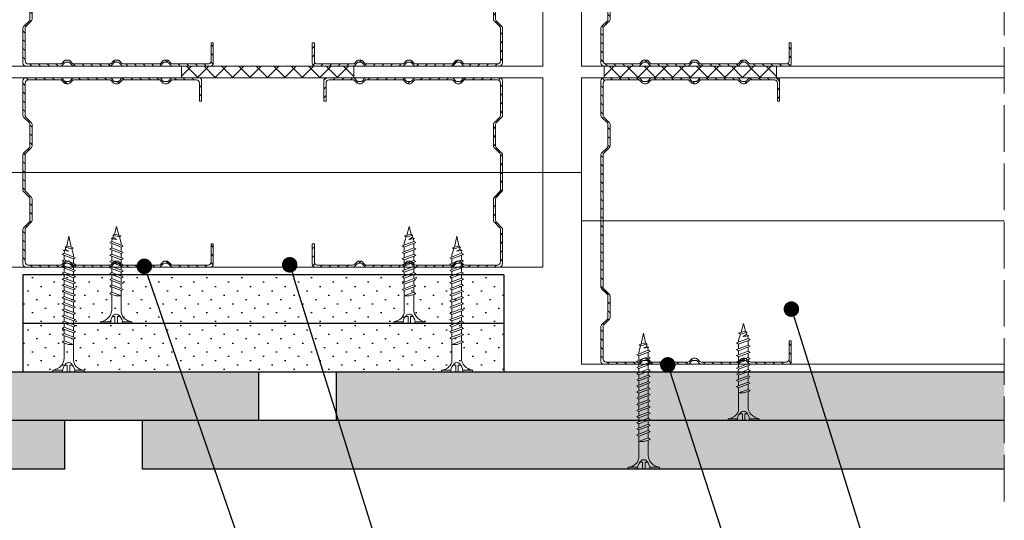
# Model space of a CAD drawing. Header units: millimetres. Extents: x 1770 to 2946, y 954 to 1412.
# Tile 3 of 8: x 1898 to 2152, y 1104 to 1233. Entities that reach past the tile are written whole.
import ezdxf
from ezdxf import colors
from ezdxf.entities.mleader import LeaderData, LeaderLine
from ezdxf.math import Vec2, Vec3

# ---------------------------------------------------------------- set-up
doc = ezdxf.new("R2010")
doc.units = ezdxf.units.MM
doc.linetypes.add('ACAD_ISO02W100', pattern=[15, 12, -3])
for name, color, linetype, lineweight in [('_ISOVER WELNA', 7, 'BATTING', 9), ('_RIGIPS AKCESORIA', 7, 'Continuous', 18), ('_RIGIPS G-K', 7, 'Continuous', 25), ('_RIGIPS PROFIL', 7, 'Continuous', 18), ('OPISY', 7, 'Continuous', 9), ('PRZERYWANA', 7, 'ACAD_ISO02W100', 9)]:
    doc.layers.add(name, color=color, linetype=linetype, lineweight=lineweight)
doc.styles.get("Standard").update_dxf_attribs({"font": 'arial.ttf'})
doc.linetypes.add('BATTING', pattern='A,0.00254,-2.54,[134,ltypeshp.shx,S=2.54,R=0,X=-2.54,Y=0],-5.08,[134,ltypeshp.shx,S=2.54,R=180,X=2.54,Y=0],-2.54', length=10.16254)
pattern_1 = [(315, (0, -604.6173), (3.367596, 1.122532), [0, -3.175])]

# ---------------------------------------------------------------- blocks, each defined once
blk = doc.blocks.new('TN 35')
at = {"layer": '_RIGIPS AKCESORIA'}
for p, q in [((0, -0.84), (0, 7.16)), ((0, 7.16), (0.46, 7.16)), ((0.46, 7.16), (0.46, 4.78)), ((0.46, 4.78), (0, 4.78)), ((0, 3.5), (1.77, 3.5)), ((0, 2.83), (1.77, 2.83)), ((1.77, 3.5), (1.77, 4.2)), ((1.77, 2.83), (1.77, 2.18)), ((3.02, 4.46), (8.47, 4.46)), ((7.12, 4.46), (7.12, 3.18)), ((8.03, 2.01), (7.12, 4.46)), ((7.12, 3.18), (7.65, 1.53)), ((8.47, 4.46), (8.79, 5)), ((9.61, 1.51), (8.47, 4.46)), ((8.79, 5), (9.93, 2.01)), ((9, 4.46), (10.1, 4.46)), ((10.1, 4.46), (10.41, 5)), ((11.23, 1.51), (10.1, 4.46)), ((10.41, 5), (11.56, 2.01)), ((10.62, 4.46), (11.67, 4.46)), ((11.67, 4.46), (11.99, 5)), ((12.81, 1.51), (11.67, 4.46)), ((11.99, 5), (13.14, 2.01)), ((12.2, 4.46), (13.21, 4.46)), ((13.21, 4.46), (13.52, 5)), ((14.34, 1.51), (13.21, 4.46)), ((13.52, 5), (14.67, 2.01)), ((13.73, 4.46), (14.8, 4.46)), ((14.8, 4.46), (15.12, 5)), ((15.94, 1.51), (14.8, 4.46)), ((15.12, 5), (16.26, 2.01)), ((15.33, 4.46), (16.42, 4.46)), ((16.42, 4.46), (16.73, 5)), ((17.55, 1.51), (16.42, 4.46)), ((16.73, 5), (17.88, 2.01)), ((16.94, 4.46), (17.99, 4.46)), ((17.99, 4.46), (18.31, 5)), ((19.13, 1.51), (17.99, 4.46)), ((18.31, 5), (19.45, 2.01)), ((18.52, 4.46), (19.57, 4.46)), ((19.57, 4.46), (19.88, 5)), ((20.7, 1.51), (19.57, 4.46)), ((19.88, 5), (21.03, 2.01)), ((20.09, 4.46), (21.14, 4.46)), ((21.14, 4.46), (21.46, 5)), ((22.28, 1.51), (21.14, 4.46)), ((21.46, 5), (22.6, 2.01)), ((21.67, 4.46), (22.72, 4.46)), ((22.72, 4.46), (23.03, 5)), ((23.85, 1.51), (22.72, 4.46)), ((23.03, 5), (24.18, 2.01)), ((23.24, 4.46), (24.29, 4.46)), ((24.29, 4.46), (24.61, 5)), ((25.43, 1.51), (24.29, 4.46)), ((24.61, 5), (25.75, 2.01)), ((24.81, 4.46), (25.87, 4.46)), ((25.87, 4.46), (26.18, 5)), ((27, 1.51), (25.87, 4.46)), ((26.18, 5), (27.33, 2.01)), ((26.39, 4.46), (27.44, 4.46)), ((27.44, 4.46), (27.76, 5)), ((28.58, 1.51), (27.44, 4.46)), ((27.76, 5), (28.9, 2.01)), ((27.96, 4.46), (29.13, 4.46)), ((29.13, 4.46), (29.45, 5)), ((30.27, 1.51), (29.13, 4.46)), ((29.45, 5), (30.59, 2.01)), ((29.65, 4.46), (30.15, 4.46)), ((30.15, 4.46), (31.73, 3.98)), ((31.3, 1.83), (31.12, 3.28)), ((31.12, 3.28), (31.59, 2.4)), ((31.73, 3.98), (32.01, 4.37)), ((32.15, 2.36), (31.73, 3.98)), ((32.01, 4.37), (32.48, 2.71)), ((32.48, 2.71), (32.15, 2.36)), ((32.16, 3.85), (35, 3.24)), ((35, 3.24), (32.48, 2.71)), ((0.46, 1.64), (0, 1.64)), ((0.46, -0.84), (0.46, 1.64)), ((7.49, 2.01), (3.55, 2.01)), ((7.65, 1.53), (8.03, 2.01)), ((9.41, 2.01), (8.03, 2.01)), ((9.93, 2.01), (9.61, 1.51)), ((11.04, 2.01), (9.93, 2.01)), ((11.56, 2.01), (11.23, 1.51)), ((12.61, 2.01), (11.56, 2.01)), ((13.14, 2.01), (12.81, 1.51)), ((14.15, 2.01), (13.14, 2.01)), ((14.67, 2.01), (14.34, 1.51)), ((15.74, 2.01), (14.67, 2.01)), ((16.26, 2.01), (15.94, 1.51)), ((17.36, 2.01), (16.26, 2.01)), ((17.88, 2.01), (17.55, 1.51)), ((18.93, 2.01), (17.84, 2.01)), ((19.45, 2.01), (19.13, 1.51)), ((20.51, 2.01), (19.41, 2.01)), ((21.03, 2.01), (20.7, 1.51)), ((22.08, 2.01), (20.99, 2.01)), ((22.6, 2.01), (22.28, 1.51)), ((23.66, 2.01), (22.56, 2.01)), ((24.18, 2.01), (23.85, 1.51)), ((25.23, 2.01), (24.14, 2.01)), ((25.75, 2.01), (25.43, 1.51)), ((26.81, 2.01), (25.71, 2.01)), ((27.33, 2.01), (27, 1.51)), ((28.38, 2.01), (27.33, 2.01)), ((28.9, 2.01), (28.58, 1.51)), ((28.9, 2.01), (30.07, 2.01)), ((30.59, 2.01), (30.27, 1.51)), ((30.59, 2.01), (31.26, 2.12)), ((31.59, 2.4), (31.3, 1.83)), ((32.15, 2.36), (31.59, 2.4)), ((0, -0.84), (0.46, -0.84))]:
    blk.add_line(p, q, dxfattribs=at)
for centre, major_axis, ratio, start_param, end_param in [((3.09, 7.67), (0.17, 3.2), 0.826134, 1.773653, 3.180586), ((-0.04, 0.9), (0, 3.93), 0.848176, -0.720942, -0.151112), ((1.66, 3.18), (0, 0.895), 0.848176, -1.552777, -0.720942), ((1.66, 3.18), (0, 0.895), 0.848176, 3.862535, 4.730408), ((3.37, -1.57), (0.28, 3.57), 0.832181, 0.035984, 1.430787), ((-2.73, 15.91), (0, 14.76), 0.848176, 3.399396, 3.475072), ((0.59, 4.62), (0, 2.81), 0.848176, 3.475072, 3.862535)]:
    blk.add_ellipse(centre, major_axis=major_axis, ratio=ratio, start_param=start_param, end_param=end_param, dxfattribs=at)
blk = doc.blocks.new('TN 25')
at = {"layer": '_RIGIPS AKCESORIA'}
for p, q in [((0, -0.84), (0, 7.16)), ((0, 7.16), (0.46, 7.16)), ((0.46, 7.16), (0.46, 4.78)), ((0.46, 4.78), (0, 4.78)), ((0, 3.5), (1.77, 3.5)), ((0, 2.83), (1.77, 2.83)), ((1.77, 3.5), (1.77, 4.2)), ((1.77, 2.83), (1.77, 2.18)), ((3.02, 4.46), (8.47, 4.46)), ((7.12, 4.46), (7.12, 3.18)), ((8.03, 2.01), (7.12, 4.46)), ((7.12, 3.18), (7.65, 1.53)), ((8.47, 4.46), (8.79, 5)), ((9.61, 1.51), (8.47, 4.46)), ((8.79, 5), (9.93, 2.01)), ((9, 4.46), (10.1, 4.46)), ((10.1, 4.46), (10.41, 5)), ((11.23, 1.51), (10.1, 4.46)), ((10.41, 5), (11.56, 2.01)), ((10.62, 4.46), (11.67, 4.46)), ((11.67, 4.46), (11.99, 5)), ((12.81, 1.51), (11.67, 4.46)), ((11.99, 5), (13.14, 2.01)), ((12.2, 4.46), (13.21, 4.46)), ((13.21, 4.46), (13.52, 5)), ((14.34, 1.51), (13.21, 4.46)), ((13.52, 5), (14.67, 2.01)), ((13.73, 4.46), (14.8, 4.46)), ((14.8, 4.46), (15.12, 5)), ((15.94, 1.51), (14.8, 4.46)), ((15.12, 5), (16.26, 2.01)), ((15.33, 4.46), (16.42, 4.46)), ((16.42, 4.46), (16.73, 5)), ((17.55, 1.51), (16.42, 4.46)), ((16.73, 5), (17.88, 2.01)), ((16.94, 4.46), (17.99, 4.46)), ((17.99, 4.46), (18.31, 5)), ((19.13, 1.51), (17.99, 4.46)), ((18.31, 5), (19.45, 2.01)), ((18.52, 4.46), (19.68, 4.46)), ((19.68, 4.46), (20, 5)), ((20.82, 1.51), (19.68, 4.46)), ((20, 5), (21.14, 2.01)), ((20.21, 4.46), (20.7, 4.46)), ((20.7, 4.46), (22.28, 3.98)), ((21.85, 1.83), (21.67, 3.28)), ((21.67, 3.28), (22.14, 2.4)), ((22.28, 3.98), (22.56, 4.37)), ((22.7, 2.36), (22.28, 3.98)), ((22.56, 4.37), (23.03, 2.71)), ((23.03, 2.71), (22.7, 2.36)), ((22.71, 3.85), (25, 3.24)), ((25, 3.24), (23.03, 2.71)), ((0.46, 1.64), (0, 1.64)), ((0.46, -0.84), (0.46, 1.64)), ((7.49, 2.01), (3.55, 2.01)), ((7.65, 1.53), (8.03, 2.01)), ((9.41, 2.01), (8.03, 2.01)), ((9.93, 2.01), (9.61, 1.51)), ((11.04, 2.01), (9.93, 2.01)), ((11.56, 2.01), (11.23, 1.51)), ((12.61, 2.01), (11.56, 2.01)), ((13.14, 2.01), (12.81, 1.51)), ((14.15, 2.01), (13.14, 2.01)), ((14.67, 2.01), (14.34, 1.51)), ((15.74, 2.01), (14.67, 2.01)), ((16.26, 2.01), (15.94, 1.51)), ((17.36, 2.01), (16.26, 2.01)), ((17.88, 2.01), (17.55, 1.51)), ((18.93, 2.01), (17.88, 2.01)), ((19.45, 2.01), (19.13, 1.51)), ((19.45, 2.01), (20.62, 2.01)), ((21.14, 2.01), (20.82, 1.51)), ((21.14, 2.01), (21.81, 2.12)), ((22.14, 2.4), (21.85, 1.83)), ((22.7, 2.36), (22.14, 2.4)), ((0, -0.84), (0.46, -0.84))]:
    blk.add_line(p, q, dxfattribs=at)
for centre, major_axis, ratio, start_param, end_param in [((3.09, 7.67), (0.17, 3.2), 0.826134, 1.773653, 3.180586), ((-0.04, 0.9), (0, 3.93), 0.848176, -0.720942, -0.151112), ((1.66, 3.18), (0, 0.895), 0.848176, -1.552777, -0.720942), ((1.66, 3.18), (0, 0.895), 0.848176, 3.862535, 4.730408), ((3.37, -1.57), (0.28, 3.57), 0.832181, 0.035984, 1.430787), ((-2.73, 15.91), (0, 14.76), 0.848176, 3.399396, 3.475072), ((0.59, 4.62), (0, 2.81), 0.848176, 3.475072, 3.862535)]:
    blk.add_ellipse(centre, major_axis=major_axis, ratio=ratio, start_param=start_param, end_param=end_param, dxfattribs=at)
blk = doc.blocks.new('CW 75 ULTRASTIL')
h = blk.add_hatch()
h.set_pattern_fill('ANSI31', color=256, scale=0.5, style=0)
h.paths.add_polyline_path([(106.07, 103.31, -0.414214), (106.87, 104.11), (115.19, 104.11, -0.198912), (115.55, 103.96), (116.25, 103.25, 0.198912), (116.61, 103.11), (117.19, 103.11, 0.198912), (117.55, 103.25), (118.25, 103.96, -0.198912), (118.61, 104.11), (127.89, 104.11, -0.198912), (128.25, 103.96), (128.95, 103.25, 0.198912), (129.31, 103.11), (129.89, 103.11, 0.198912), (130.25, 103.25), (130.95, 103.96, -0.198912), (131.31, 104.11), (140.59, 104.11, -0.198912), (140.95, 103.96), (141.65, 103.25, 0.198912), (142.01, 103.11), (142.59, 103.11, 0.198912), (142.95, 103.25), (143.65, 103.96, -0.198912), (144.01, 104.11), (153.17, 104.11, -0.414214), (153.97, 103.31), (153.97, 98.66), (154.52, 98.66), (154.52, 103.86, 0.414214), (153.72, 104.66), (144.01, 104.66, 0.198912), (143.65, 104.51), (142.95, 103.8, -0.198912), (142.59, 103.66), (142.01, 103.66, -0.198912), (141.65, 103.8), (140.95, 104.51, 0.198912), (140.59, 104.66), (131.31, 104.66, 0.198912), (130.95, 104.51), (130.25, 103.8, -0.198912), (129.89, 103.66), (129.31, 103.66, -0.198912), (128.95, 103.8), (128.25, 104.51, 0.198912), (127.89, 104.66), (118.61, 104.66, 0.198912), (118.25, 104.51), (117.55, 103.8, -0.198912), (117.19, 103.66), (116.61, 103.66, -0.198912), (116.25, 103.8), (115.55, 104.51, 0.198912), (115.19, 104.66), (106.32, 104.66, 0.414214), (105.52, 103.86), (105.52, 94.86, 0.198912), (105.67, 94.51), (107.17, 93, -0.198912), (107.32, 92.65), (107.32, 87.06, -0.198912), (107.17, 86.71), (105.67, 85.2, 0.198912), (105.52, 84.85), (105.52, 50.66, 0.198912), (105.67, 50.31), (107.17, 48.8, -0.198912), (107.32, 48.45), (107.32, 42.86, -0.198912), (107.17, 42.51), (105.67, 41, 0.198912), (105.52, 40.65), (105.52, 31.66, 0.414214), (106.32, 30.86), (115.19, 30.86, 0.198912), (115.55, 31), (116.25, 31.71, -0.198912), (116.61, 31.86), (117.19, 31.86, -0.198912), (117.55, 31.71), (118.25, 31, 0.198912), (118.61, 30.86), (127.89, 30.86, 0.198912), (128.25, 31), (128.95, 31.71, -0.198912), (129.31, 31.86), (129.89, 31.86, -0.198912), (130.25, 31.71), (130.95, 31, 0.198912), (131.31, 30.86), (140.59, 30.86, 0.198912), (140.95, 31), (141.65, 31.71, -0.198912), (142.01, 31.86), (142.59, 31.86, -0.198912), (142.95, 31.71), (143.65, 31, 0.198912), (144.01, 30.86), (150.72, 30.86, 0.414214), (151.52, 31.66), (151.52, 36.86), (150.97, 36.86), (150.97, 32.21, -0.414214), (150.17, 31.41), (144.01, 31.41, -0.198912), (143.65, 31.55), (142.95, 32.26, 0.198912), (142.59, 32.41), (142.01, 32.41, 0.198912), (141.65, 32.26), (140.95, 31.55, -0.198912), (140.59, 31.41), (131.31, 31.41, -0.198912), (130.95, 31.55), (130.25, 32.26, 0.198912), (129.89, 32.41), (129.31, 32.41, 0.198912), (128.95, 32.26), (128.25, 31.55, -0.198912), (127.89, 31.41), (118.61, 31.41, -0.198912), (118.25, 31.55), (117.55, 32.26, 0.198912), (117.19, 32.41), (116.61, 32.41, 0.198912), (116.25, 32.26), (115.55, 31.55, -0.198912), (115.19, 31.41), (106.87, 31.41, -0.414214), (106.07, 32.21), (106.07, 40.65, -0.198912), (106.22, 41), (107.72, 42.51, 0.198912), (107.87, 42.86), (107.87, 48.45, 0.198912), (107.72, 48.8), (106.22, 50.31, -0.198912), (106.07, 50.66), (106.07, 84.85, -0.198912), (106.22, 85.2), (107.72, 86.71, 0.198912), (107.87, 87.06), (107.87, 92.65, 0.198912), (107.72, 93), (106.22, 94.51, -0.198912), (106.07, 94.86)])
at = {"layer": '_RIGIPS PROFIL'}
for p, q in [((115.19, 104.66), (106.32, 104.66)), ((115.19, 104.11), (106.87, 104.11)), ((115.55, 104.51), (116.25, 103.8)), ((115.55, 103.96), (116.25, 103.25)), ((118.25, 104.51), (117.55, 103.8)), ((118.25, 103.96), (117.55, 103.25)), ((127.89, 104.66), (118.61, 104.66)), ((127.89, 104.11), (118.61, 104.11)), ((128.25, 104.51), (128.95, 103.8)), ((128.25, 103.96), (128.95, 103.25)), ((130.95, 104.51), (130.25, 103.8)), ((130.95, 103.96), (130.25, 103.25)), ((131.31, 104.66), (140.59, 104.66)), ((131.31, 104.11), (140.59, 104.11)), ((140.95, 104.51), (141.65, 103.8)), ((140.95, 103.96), (141.65, 103.25)), ((143.65, 104.51), (142.95, 103.8)), ((143.65, 103.96), (142.95, 103.25)), ((153.72, 104.66), (144.01, 104.66)), ((153.17, 104.11), (144.01, 104.11)), ((105.52, 103.86), (105.52, 94.86)), ((106.07, 103.31), (106.07, 94.86)), ((117.19, 103.66), (116.61, 103.66)), ((117.19, 103.11), (116.61, 103.11)), ((129.89, 103.66), (129.31, 103.66)), ((129.89, 103.11), (129.31, 103.11)), ((142.59, 103.66), (142.01, 103.66)), ((142.59, 103.11), (142.01, 103.11)), ((153.97, 98.66), (153.97, 103.31)), ((154.52, 98.66), (154.52, 103.86)), ((153.97, 98.66), (154.52, 98.66)), ((107.17, 93), (105.67, 94.51)), ((107.72, 93), (106.22, 94.51)), ((107.32, 92.65), (107.32, 87.06)), ((107.87, 92.65), (107.87, 87.06)), ((107.17, 86.71), (105.67, 85.2)), ((107.72, 86.71), (106.22, 85.2)), ((105.52, 84.85), (105.52, 50.66)), ((106.07, 84.85), (106.07, 50.66)), ((107.17, 48.8), (105.67, 50.31)), ((107.72, 48.8), (106.22, 50.31)), ((107.32, 42.86), (107.32, 48.45)), ((107.87, 42.86), (107.87, 48.45)), ((105.52, 31.66), (105.52, 40.65)), ((107.17, 42.51), (105.67, 41)), ((106.07, 32.21), (106.07, 40.65)), ((107.72, 42.51), (106.22, 41)), ((150.97, 36.86), (150.97, 32.21)), ((150.97, 36.86), (151.52, 36.86)), ((151.52, 36.86), (151.52, 31.66)), ((115.19, 30.86), (106.32, 30.86)), ((115.19, 31.41), (106.87, 31.41)), ((115.55, 31.55), (116.25, 32.26)), ((115.55, 31), (116.25, 31.71)), ((117.19, 32.41), (116.61, 32.41)), ((117.19, 31.86), (116.61, 31.86)), ((118.25, 31.55), (117.55, 32.26)), ((118.25, 31), (117.55, 31.71)), ((127.89, 31.41), (118.61, 31.41)), ((127.89, 30.86), (118.61, 30.86)), ((128.25, 31.55), (128.95, 32.26)), ((128.25, 31), (128.95, 31.71)), ((129.89, 32.41), (129.31, 32.41)), ((129.89, 31.86), (129.31, 31.86)), ((130.95, 31.55), (130.25, 32.26)), ((130.95, 31), (130.25, 31.71)), ((131.31, 31.41), (140.59, 31.41)), ((131.31, 30.86), (140.59, 30.86)), ((140.95, 31.55), (141.65, 32.26)), ((140.95, 31), (141.65, 31.71)), ((142.59, 32.41), (142.01, 32.41)), ((142.59, 31.86), (142.01, 31.86)), ((143.65, 31.55), (142.95, 32.26)), ((143.65, 31), (142.95, 31.71)), ((150.17, 31.41), (144.01, 31.41)), ((150.72, 30.86), (144.01, 30.86))]:
    blk.add_line(p, q, dxfattribs=at)
for centre, radius, start, end in [((106.32, 103.86), 0.8, 90, 180), ((106.87, 103.31), 0.8, 90, 180), ((115.19, 104.16), 0.5, 45, 90), ((115.19, 103.61), 0.5, 45, 90), ((118.61, 104.16), 0.5, 90, 135), ((118.61, 103.61), 0.5, 90, 135), ((127.89, 104.16), 0.5, 45, 90), ((127.89, 103.61), 0.5, 45, 90), ((131.31, 104.16), 0.5, 90, 135), ((131.31, 103.61), 0.5, 90, 135), ((140.59, 104.16), 0.5, 45, 90), ((140.59, 103.61), 0.5, 45, 90), ((144.01, 104.16), 0.5, 90, 135), ((144.01, 103.61), 0.5, 90, 135), ((153.17, 103.31), 0.8, 0, 90), ((153.72, 103.86), 0.8, 0, 90), ((116.61, 104.16), 0.5, 225, 270), ((116.61, 103.61), 0.5, 225, 270), ((117.19, 104.16), 0.5, 270, 315), ((117.19, 103.61), 0.5, 270, 315), ((129.31, 104.16), 0.5, 225, 270), ((129.31, 103.61), 0.5, 225, 270), ((129.89, 104.16), 0.5, 270, 315), ((129.89, 103.61), 0.5, 270, 315), ((142.01, 104.16), 0.5, 225, 270), ((142.01, 103.61), 0.5, 225, 270), ((142.59, 104.16), 0.5, 270, 315), ((142.59, 103.61), 0.5, 270, 315), ((106.02, 94.86), 0.5, 180, 225), ((106.57, 94.86), 0.5, 180, 225), ((106.82, 92.65), 0.5, 0, 45), ((107.37, 92.65), 0.5, 0, 45), ((106.82, 87.06), 0.5, 315, 0), ((107.37, 87.06), 0.5, 315, 0), ((106.02, 84.85), 0.5, 135, 180), ((106.57, 84.85), 0.5, 135, 180), ((106.02, 50.66), 0.5, 180, 225), ((106.57, 50.66), 0.5, 180, 225), ((106.82, 48.45), 0.5, 0, 45), ((107.37, 48.45), 0.5, 0, 45), ((106.02, 40.65), 0.5, 135, 180), ((106.57, 40.65), 0.5, 135, 180), ((106.82, 42.86), 0.5, 315, 0), ((107.37, 42.86), 0.5, 315, 0), ((106.32, 31.66), 0.8, 180, 270), ((106.87, 32.21), 0.8, 180, 270), ((115.19, 31.91), 0.5, 270, 315), ((115.19, 31.36), 0.5, 270, 315), ((116.61, 31.91), 0.5, 90, 135), ((116.61, 31.36), 0.5, 90, 135), ((117.19, 31.91), 0.5, 45, 90), ((117.19, 31.36), 0.5, 45, 90), ((118.61, 31.91), 0.5, 225, 270), ((118.61, 31.36), 0.5, 225, 270), ((127.89, 31.91), 0.5, 270, 315), ((127.89, 31.36), 0.5, 270, 315), ((129.31, 31.91), 0.5, 90, 135), ((129.31, 31.36), 0.5, 90, 135), ((129.89, 31.91), 0.5, 45, 90), ((129.89, 31.36), 0.5, 45, 90), ((131.31, 31.91), 0.5, 225, 270), ((131.31, 31.36), 0.5, 225, 270), ((140.59, 31.91), 0.5, 270, 315), ((140.59, 31.36), 0.5, 270, 315), ((142.01, 31.91), 0.5, 90, 135), ((142.01, 31.36), 0.5, 90, 135), ((142.59, 31.91), 0.5, 45, 90), ((142.59, 31.36), 0.5, 45, 90), ((144.01, 31.91), 0.5, 225, 270), ((144.01, 31.36), 0.5, 225, 270), ((150.17, 32.21), 0.8, 270, 0), ((150.72, 31.66), 0.8, 270, 0)]:
    blk.add_arc(centre, radius, start, end, dxfattribs=at)
blk = doc.blocks.new('CW 50 ULTRASTIL')
h = blk.add_hatch()
h.set_pattern_fill('ANSI31', color=256, scale=0.5, style=0)
h.paths.add_polyline_path([(28.56, 40.65, -0.198912), (28.71, 41), (30.21, 42.51, 0.198912), (30.36, 42.86), (30.36, 48.45, 0.198912), (30.21, 48.8), (28.71, 50.31, -0.198912), (28.56, 50.66), (28.56, 59.85, -0.198912), (28.71, 60.2), (30.21, 61.71, 0.198912), (30.36, 62.06), (30.36, 67.65, 0.198912), (30.21, 68), (28.71, 69.51, -0.198912), (28.56, 69.86), (28.56, 78.31, -0.414214), (29.36, 79.11), (37.68, 79.11, -0.198912), (38.04, 78.96), (38.74, 78.25, 0.198912), (39.1, 78.11), (39.68, 78.11, 0.198912), (40.04, 78.25), (40.74, 78.96, -0.198912), (41.1, 79.11), (50.38, 79.11, -0.198912), (50.74, 78.96), (51.44, 78.25, 0.198912), (51.8, 78.11), (52.38, 78.11, 0.198912), (52.74, 78.25), (53.44, 78.96, -0.198912), (53.8, 79.11), (63.08, 79.11, -0.198912), (63.44, 78.96), (64.14, 78.25, 0.198912), (64.5, 78.11), (65.08, 78.11, 0.198912), (65.44, 78.25), (66.14, 78.96, -0.198912), (66.5, 79.11), (75.66, 79.11, -0.414214), (76.46, 78.31), (76.46, 73.66), (77.01, 73.66), (77.01, 78.86, 0.414214), (76.21, 79.66), (66.5, 79.66, 0.198912), (66.14, 79.51), (65.44, 78.8, -0.198912), (65.08, 78.66), (64.5, 78.66, -0.198912), (64.14, 78.8), (63.44, 79.51, 0.198912), (63.08, 79.66), (53.8, 79.66, 0.198912), (53.44, 79.51), (52.74, 78.8, -0.198912), (52.38, 78.66), (51.8, 78.66, -0.198912), (51.44, 78.8), (50.74, 79.51, 0.198912), (50.38, 79.66), (41.1, 79.66, 0.198912), (40.74, 79.51), (40.04, 78.8, -0.198912), (39.68, 78.66), (39.1, 78.66, -0.198912), (38.74, 78.8), (38.04, 79.51, 0.198912), (37.68, 79.66), (28.81, 79.66, 0.414214), (28.01, 78.86), (28.01, 69.86, 0.198912), (28.16, 69.51), (29.66, 68, -0.198912), (29.81, 67.65), (29.81, 62.06, -0.198912), (29.66, 61.71), (28.16, 60.2, 0.198912), (28.01, 59.85), (28.01, 50.66, 0.198912), (28.16, 50.31), (29.66, 48.8, -0.198912), (29.81, 48.45), (29.81, 42.86, -0.198912), (29.66, 42.51), (28.16, 41, 0.198912), (28.01, 40.65), (28.01, 31.66, 0.414214), (28.81, 30.86), (37.68, 30.86, 0.198912), (38.04, 31), (38.74, 31.71, -0.198912), (39.1, 31.86), (39.68, 31.86, -0.198912), (40.04, 31.71), (40.74, 31, 0.198912), (41.1, 30.86), (50.38, 30.86, 0.198912), (50.74, 31), (51.44, 31.71, -0.198912), (51.8, 31.86), (52.38, 31.86, -0.198912), (52.74, 31.71), (53.44, 31, 0.198912), (53.8, 30.86), (63.08, 30.86, 0.198912), (63.44, 31), (64.14, 31.71, -0.198912), (64.5, 31.86), (65.08, 31.86, -0.198912), (65.44, 31.71), (66.14, 31, 0.198912), (66.5, 30.86), (73.21, 30.86, 0.414214), (74.01, 31.66), (74.01, 36.86), (73.46, 36.86), (73.46, 32.21, -0.414214), (72.66, 31.41), (66.5, 31.41, -0.198912), (66.14, 31.55), (65.44, 32.26, 0.198912), (65.08, 32.41), (64.5, 32.41, 0.198912), (64.14, 32.26), (63.44, 31.55, -0.198912), (63.08, 31.41), (53.8, 31.41, -0.198912), (53.44, 31.55), (52.74, 32.26, 0.198912), (52.38, 32.41), (51.8, 32.41, 0.198912), (51.44, 32.26), (50.74, 31.55, -0.198912), (50.38, 31.41), (41.1, 31.41, -0.198912), (40.74, 31.55), (40.04, 32.26, 0.198912), (39.68, 32.41), (39.1, 32.41, 0.198912), (38.74, 32.26), (38.04, 31.55, -0.198912), (37.68, 31.41), (29.36, 31.41, -0.414214), (28.56, 32.21)])
at = {"layer": '_RIGIPS PROFIL'}
for p, q in [((28.01, 78.86), (28.01, 69.86)), ((37.68, 79.66), (28.81, 79.66)), ((37.68, 79.11), (29.36, 79.11)), ((38.04, 79.51), (38.74, 78.8)), ((38.04, 78.96), (38.74, 78.25)), ((39.68, 78.66), (39.1, 78.66)), ((40.74, 79.51), (40.04, 78.8)), ((40.74, 78.96), (40.04, 78.25)), ((50.38, 79.66), (41.1, 79.66)), ((50.38, 79.11), (41.1, 79.11)), ((50.74, 79.51), (51.44, 78.8)), ((50.74, 78.96), (51.44, 78.25)), ((52.38, 78.66), (51.8, 78.66)), ((53.44, 79.51), (52.74, 78.8)), ((53.44, 78.96), (52.74, 78.25)), ((53.8, 79.66), (63.08, 79.66)), ((53.8, 79.11), (63.08, 79.11)), ((63.44, 79.51), (64.14, 78.8)), ((63.44, 78.96), (64.14, 78.25)), ((65.08, 78.66), (64.5, 78.66)), ((66.14, 79.51), (65.44, 78.8)), ((66.14, 78.96), (65.44, 78.25)), ((76.21, 79.66), (66.5, 79.66)), ((75.66, 79.11), (66.5, 79.11)), ((77.01, 73.66), (77.01, 78.86)), ((28.56, 78.31), (28.56, 69.86)), ((39.68, 78.11), (39.1, 78.11)), ((52.38, 78.11), (51.8, 78.11)), ((65.08, 78.11), (64.5, 78.11)), ((76.46, 73.66), (76.46, 78.31)), ((76.46, 73.66), (77.01, 73.66)), ((29.66, 68), (28.16, 69.51)), ((30.21, 68), (28.71, 69.51)), ((29.81, 67.65), (29.81, 62.06)), ((30.36, 67.65), (30.36, 62.06)), ((29.66, 61.71), (28.16, 60.2)), ((30.21, 61.71), (28.71, 60.2)), ((28.01, 59.85), (28.01, 50.66)), ((28.56, 59.85), (28.56, 50.66)), ((29.66, 48.8), (28.16, 50.31)), ((30.21, 48.8), (28.71, 50.31)), ((29.81, 42.86), (29.81, 48.45)), ((30.36, 42.86), (30.36, 48.45)), ((28.01, 31.66), (28.01, 40.65)), ((29.66, 42.51), (28.16, 41)), ((28.56, 32.21), (28.56, 40.65)), ((30.21, 42.51), (28.71, 41)), ((73.46, 36.86), (73.46, 32.21)), ((73.46, 36.86), (74.01, 36.86)), ((74.01, 36.86), (74.01, 31.66)), ((37.68, 30.86), (28.81, 30.86)), ((37.68, 31.41), (29.36, 31.41)), ((38.04, 31.55), (38.74, 32.26)), ((38.04, 31), (38.74, 31.71)), ((39.68, 32.41), (39.1, 32.41)), ((39.68, 31.86), (39.1, 31.86)), ((40.74, 31.55), (40.04, 32.26)), ((40.74, 31), (40.04, 31.71)), ((50.38, 31.41), (41.1, 31.41)), ((50.38, 30.86), (41.1, 30.86)), ((50.74, 31.55), (51.44, 32.26)), ((50.74, 31), (51.44, 31.71)), ((52.38, 32.41), (51.8, 32.41)), ((52.38, 31.86), (51.8, 31.86)), ((53.44, 31.55), (52.74, 32.26)), ((53.44, 31), (52.74, 31.71)), ((53.8, 31.41), (63.08, 31.41)), ((53.8, 30.86), (63.08, 30.86)), ((63.44, 31.55), (64.14, 32.26)), ((63.44, 31), (64.14, 31.71)), ((65.08, 32.41), (64.5, 32.41)), ((65.08, 31.86), (64.5, 31.86)), ((66.14, 31.55), (65.44, 32.26)), ((66.14, 31), (65.44, 31.71)), ((72.66, 31.41), (66.5, 31.41)), ((73.21, 30.86), (66.5, 30.86))]:
    blk.add_line(p, q, dxfattribs=at)
for centre, radius, start, end in [((28.81, 78.86), 0.8, 90, 180), ((29.36, 78.31), 0.8, 90, 180), ((37.68, 79.16), 0.5, 45, 90), ((37.68, 78.61), 0.5, 45, 90), ((39.1, 79.16), 0.5, 225, 270), ((39.68, 79.16), 0.5, 270, 315), ((41.1, 79.16), 0.5, 90, 135), ((41.1, 78.61), 0.5, 90, 135), ((50.38, 79.16), 0.5, 45, 90), ((50.38, 78.61), 0.5, 45, 90), ((51.8, 79.16), 0.5, 225, 270), ((52.38, 79.16), 0.5, 270, 315), ((53.8, 79.16), 0.5, 90, 135), ((53.8, 78.61), 0.5, 90, 135), ((63.08, 79.16), 0.5, 45, 90), ((63.08, 78.61), 0.5, 45, 90), ((64.5, 79.16), 0.5, 225, 270), ((65.08, 79.16), 0.5, 270, 315), ((66.5, 79.16), 0.5, 90, 135), ((66.5, 78.61), 0.5, 90, 135), ((75.66, 78.31), 0.8, 0, 90), ((76.21, 78.86), 0.8, 0, 90), ((39.1, 78.61), 0.5, 225, 270), ((39.68, 78.61), 0.5, 270, 315), ((51.8, 78.61), 0.5, 225, 270), ((52.38, 78.61), 0.5, 270, 315), ((64.5, 78.61), 0.5, 225, 270), ((65.08, 78.61), 0.5, 270, 315), ((28.51, 69.86), 0.5, 180, 225), ((29.06, 69.86), 0.5, 180, 225), ((29.31, 67.65), 0.5, 0, 45), ((29.86, 67.65), 0.5, 0, 45), ((29.31, 62.06), 0.5, 315, 0), ((29.86, 62.06), 0.5, 315, 0), ((28.51, 59.85), 0.5, 135, 180), ((29.06, 59.85), 0.5, 135, 180), ((28.51, 50.66), 0.5, 180, 225), ((29.06, 50.66), 0.5, 180, 225), ((29.31, 48.45), 0.5, 0, 45), ((29.86, 48.45), 0.5, 0, 45), ((28.51, 40.65), 0.5, 135, 180), ((29.06, 40.65), 0.5, 135, 180), ((29.31, 42.86), 0.5, 315, 0), ((29.86, 42.86), 0.5, 315, 0), ((28.81, 31.66), 0.8, 180, 270), ((29.36, 32.21), 0.8, 180, 270), ((37.68, 31.91), 0.5, 270, 315), ((37.68, 31.36), 0.5, 270, 315), ((39.1, 31.91), 0.5, 90, 135), ((39.1, 31.36), 0.5, 90, 135), ((39.68, 31.91), 0.5, 45, 90), ((39.68, 31.36), 0.5, 45, 90), ((41.1, 31.91), 0.5, 225, 270), ((41.1, 31.36), 0.5, 225, 270), ((50.38, 31.91), 0.5, 270, 315), ((50.38, 31.36), 0.5, 270, 315), ((51.8, 31.91), 0.5, 90, 135), ((51.8, 31.36), 0.5, 90, 135), ((52.38, 31.91), 0.5, 45, 90), ((52.38, 31.36), 0.5, 45, 90), ((53.8, 31.91), 0.5, 225, 270), ((53.8, 31.36), 0.5, 225, 270), ((63.08, 31.91), 0.5, 270, 315), ((63.08, 31.36), 0.5, 270, 315), ((64.5, 31.91), 0.5, 90, 135), ((64.5, 31.36), 0.5, 90, 135), ((65.08, 31.91), 0.5, 45, 90), ((65.08, 31.36), 0.5, 45, 90), ((66.5, 31.91), 0.5, 225, 270), ((66.5, 31.36), 0.5, 225, 270), ((72.66, 32.21), 0.8, 270, 0), ((73.21, 31.66), 0.8, 270, 0)]:
    blk.add_arc(centre, radius, start, end, dxfattribs=at)
blk = doc.blocks.new('_Dot')
at = {"color": 0, "linetype": 'ByBlock', "lineweight": -2}
blk.add_line((-0.5, 0), (-1, 0), dxfattribs=at)
at = {"color": 0, "linetype": 'ByBlock', "const_width": 0.5}
blk.add_lwpolyline([(-0.25, 0, 1), (0.25, 0, 1)], format="xyb", close=True, dxfattribs=at)

msp = doc.modelspace()

# ---------------------------------------------------------------- hatches: boundary and pattern name
at = {"layer": '_RIGIPS G-K'}
h = msp.add_hatch(dxfattribs=at)
h.set_pattern_fill('ANSI37', color=256, angle=90, style=0)
h.set_pattern_definition([(135, (3464.0445, -260.9307), (-2.245064, -2.245064), []), (225, (3464.0445, -260.9307), (2.245064, -2.245064), [])])
h.paths.add_polyline_path([(1939.919, 1221.449), (1939.919, 1218.449), (1948.792, 1218.449), (1984.319, 1218.449), (1984.319, 1221.449), (1977.606, 1221.449)])
h = msp.add_hatch(dxfattribs=at)
h.set_pattern_fill('ANSI37', color=256, angle=90, style=0)
h.set_pattern_definition([(135, (3572.8752, -260.9307), (-2.245064, -2.245064), []), (225, (3572.8752, -260.9307), (2.245064, -2.245064), [])])
h.paths.add_polyline_path([(2048.75, 1221.449), (2048.75, 1218.449), (2057.623, 1218.449), (2093.15, 1218.449), (2093.15, 1221.449), (2086.437, 1221.449)])
h = msp.add_hatch(dxfattribs=at)
h.set_pattern_fill('DOTS', color=256, scale=2, angle=-45, style=0)
h.set_pattern_definition([(315, (-533.202, -605.5173), (3.367596, 1.122532), [0, -3.175])])
h.paths.add_polyline_path([(2022.95, 1167.649), (1899.128, 1167.649), (1899.128, 1155.149), (2022.95, 1155.149)])
h = msp.add_hatch(dxfattribs=at)
h.set_pattern_fill('DOTS', color=256, scale=2, angle=-45, style=0)
h.set_pattern_definition([(315, (0, -605.5173), (3.367596, 1.122532), [0, -3.175])])
h.paths.add_polyline_path([(2022.95, 1155.149), (1899.128, 1155.149), (1899.128, 1142.649), (2022.95, 1142.649)])
h = msp.add_hatch(dxfattribs=at)
h.set_pattern_fill('DOTS', color=256, scale=2, angle=-45, style=0)
h.set_pattern_definition(pattern_1)
h.paths.add_polyline_path([(1959.883, 1142.649), (1770.275, 1142.649), (1770.275, 1130.149), (1959.883, 1130.149)])
h.paths.add_polyline_path([(2151.803, 1142.649), (1979.883, 1142.649), (1979.883, 1130.149), (2151.803, 1130.149)])
h = msp.add_hatch(dxfattribs=at)
h.set_pattern_fill('DOTS', color=256, scale=2, angle=-45, style=0)
h.set_pattern_definition(pattern_1)
h.paths.add_polyline_path([(1909.883, 1130.149), (1770.275, 1130.149), (1770.275, 1117.649), (1909.883, 1117.649)])
h.paths.add_polyline_path([(2151.803, 1130.149), (1929.883, 1130.149), (1929.883, 1117.649), (2151.803, 1117.649)])

# ---------------------------------------------------------------- linework, layer by layer
at = {"layer": '_ISOVER WELNA', "ltscale": 2.4}
msp.add_line((2042.95, 1194.049), (1879.128, 1194.049), dxfattribs=at)
at = {"layer": '_ISOVER WELNA', "ltscale": 3.6}
msp.add_line((2151.803, 1181.549), (2042.95, 1181.549), dxfattribs=at)
at = {"layer": '_RIGIPS AKCESORIA'}
for p, q in [((1939.919, 1218.449), (1939.919, 1221.449)), ((1984.319, 1218.449), (1984.319, 1221.449)), ((2048.75, 1218.449), (2048.75, 1221.449)), ((2093.15, 1218.449), (2093.15, 1221.449))]:
    msp.add_line(p, q, dxfattribs=at)
at = {"layer": '_RIGIPS G-K'}
for p, q in [((1899.128, 1167.649), (1899.128, 1142.649)), ((2022.95, 1167.649), (1899.128, 1167.649)), ((2022.95, 1167.649), (2022.95, 1142.649)), ((2022.95, 1155.149), (1899.128, 1155.149)), ((2151.803, 1142.649), (1770.275, 1142.649)), ((1959.883, 1130.149), (1959.883, 1142.649)), ((1979.883, 1130.149), (1979.883, 1142.649)), ((2151.803, 1130.149), (1770.275, 1130.149)), ((1909.883, 1117.649), (1909.883, 1130.149)), ((1929.883, 1117.649), (1929.883, 1130.149)), ((1909.883, 1117.649), (1770.275, 1117.649)), ((2151.803, 1117.649), (1929.883, 1117.649))]:
    msp.add_line(p, q, dxfattribs=at)
at = {"layer": '_RIGIPS PROFIL'}
for p, q in [((2042.95, 1221.449), (2042.95, 1295.249)), ((2032.95, 1221.449), (2032.95, 1270.249)), ((1889.128, 1221.449), (2032.95, 1221.449)), ((2042.95, 1221.449), (2151.803, 1221.449)), ((1889.128, 1218.449), (2032.95, 1218.449)), ((2032.95, 1169.649), (2032.95, 1218.449)), ((2042.95, 1218.449), (2151.803, 1218.449)), ((2042.95, 1144.649), (2042.95, 1218.449)), ((1889.128, 1169.649), (2032.95, 1169.649)), ((2042.95, 1144.649), (2151.803, 1144.649))]:
    msp.add_line(p, q, dxfattribs=at)
at = {"layer": 'PRZERYWANA'}
msp.add_line((2151.803, 1331.349), (2151.803, 1108.549), dxfattribs=at)

# ---------------------------------------------------------------- block references
at = {"layer": '_RIGIPS AKCESORIA', "xscale": -1, "rotation": 270}
for name, p in [('TN 25', (1919.972, 1155.149)), ('TN 35', (1907.695, 1142.649))]:
    msp.add_blockref(name, p, dxfattribs=at)
at = {"layer": '_RIGIPS AKCESORIA', "rotation": 90}
for name, p in [('TN 25', (2001.777, 1155.149)), ('TN 35', (2014.054, 1142.649)), ('TN 25', (2087.861, 1130.149)), ('TN 35', (2062.15, 1117.649))]:
    msp.add_blockref(name, p, dxfattribs=at)
at = {"layer": '_RIGIPS PROFIL', "xscale": -1, "rotation": 180}
for name, p in [('CW 75 ULTRASTIL', (1942.43, 1326.106)), ('CW 50 ULTRASTIL', (1871.125, 1301.106)), ('CW 50 ULTRASTIL', (1871.125, 1249.306)), ('CW 75 ULTRASTIL', (1942.43, 1249.306))]:
    msp.add_blockref(name, p, dxfattribs=at)
at = {"layer": '_RIGIPS PROFIL', "rotation": 180}
for p in [(2050.624, 1301.106), (2050.624, 1249.306)]:
    msp.add_blockref('CW 50 ULTRASTIL', p, dxfattribs=at)

# ---------------------------------------------------------------- leaders
at = {"layer": 'OPISY'}
ml = msp.add_multileader_mtext('Standard', dxfattribs=at)
ml.set_content('4', color=256)
ml.set_leader_properties()
ml.set_arrow_properties(name='DOT')
ml.build(insert=Vec2(0, 0))
ctx = ml.context
ctx.base_point, ctx.char_height, ctx.landing_gap_size, ctx.plane_origin = Vec3(1909.099, 1072.739), 10, 4, Vec3(1716.511, 929.08)
notes = []
notes.append((ctx, [(0, (1, 1, 0), (1893.099, 1072.739), (1, 0), 16, [(0, [(1843.698, 1218.449)], 0, [])])]))
ctx.mtext.insert, ctx.mtext.flow_direction = Vec3(1913.099, 1078.739), 5
ml = msp.add_multileader_mtext('Standard', dxfattribs=at)
ml.set_content('3', color=256)
ml.set_leader_properties()
ml.set_arrow_properties(name='DOT')
ml.build(insert=Vec2(0, 0))
ctx = ml.context
ctx.base_point, ctx.char_height, ctx.landing_gap_size, ctx.plane_origin = Vec3(1979.94, 1072.739), 10, 4, Vec3(1787.351, 929.08)
notes.append((ctx, [(0, (1, 1, 0), (1963.94, 1072.739), (1, 0), 16, [(0, [(1930.376, 1169.865)], 0, [])])]))
ctx.mtext.insert, ctx.mtext.flow_direction = Vec3(1983.94, 1077.828), 5
ml = msp.add_multileader_mtext('Standard', dxfattribs=at)
ml.set_content('2', color=256)
ml.set_leader_properties()
ml.set_arrow_properties(name='DOT')
ml.build(insert=Vec2(0, 0))
ctx = ml.context
ctx.base_point, ctx.char_height, ctx.landing_gap_size, ctx.plane_origin = Vec3(2014.257, 1072.739), 10, 4, Vec3(1821.668, 929.08)
notes.append((ctx, [(0, (1, 1, 0), (1998.257, 1072.739), (1, 0), 16, [(0, [(1967.807, 1170.259)], 0, [])])]))
ctx.mtext.insert, ctx.mtext.flow_direction = Vec3(2018.257, 1078.739), 5
ml = msp.add_multileader_mtext('Standard', dxfattribs=at)
ml.set_content('5', color=256)
ml.set_leader_properties()
ml.set_arrow_properties(name='DOT')
ml.build(insert=Vec2(0, 0))
ctx = ml.context
ctx.base_point, ctx.char_height, ctx.landing_gap_size, ctx.plane_origin = Vec3(2139.967, 1072.739), 10, 4, Vec3(1947.379, 929.08)
notes.append((ctx, [(0, (1, 1, 0), (2123.967, 1072.739), (1, 0), 16, [(0, [(2096.981, 1158.851)], 0, [])])]))
ctx.mtext.insert, ctx.mtext.flow_direction = Vec3(2143.967, 1077.825), 5
ml = msp.add_multileader_mtext('Standard', dxfattribs=at)
ml.set_content('7', color=256)
ml.set_leader_properties()
ml.set_arrow_properties(name='DOT')
ml.build(insert=Vec2(0, 0))
ctx = ml.context
ctx.base_point, ctx.char_height, ctx.landing_gap_size, ctx.plane_origin = Vec3(2104.397, 1072.739), 10, 4, Vec3(1911.808, 929.08)
notes.append((ctx, [(0, (1, 1, 0), (2088.397, 1072.739), (1, 0), 16, [(0, [(2065.164, 1144.494)], 0, [])])]))
ctx.mtext.insert, ctx.mtext.flow_direction = Vec3(2108.397, 1078.739), 5
for ctx, leaders in notes:
    for number, flags, end, landing, length, lines in leaders:
        leader = LeaderData()
        leader.index, (leader.has_last_leader_line, leader.has_dogleg_vector, leader.attachment_direction) = number, flags
        leader.last_leader_point, leader.dogleg_vector, leader.dogleg_length = Vec3(end), Vec3(landing), length
        for number, points, colour, breaks in lines:
            line = LeaderLine()
            line.index, line.vertices, line.color, line.breaks = number, Vec3.list(points), colors.encode_raw_color(colour), breaks
            leader.lines.append(line)
        ctx.leaders.append(leader)

doc.saveas('drawing.dxf')
